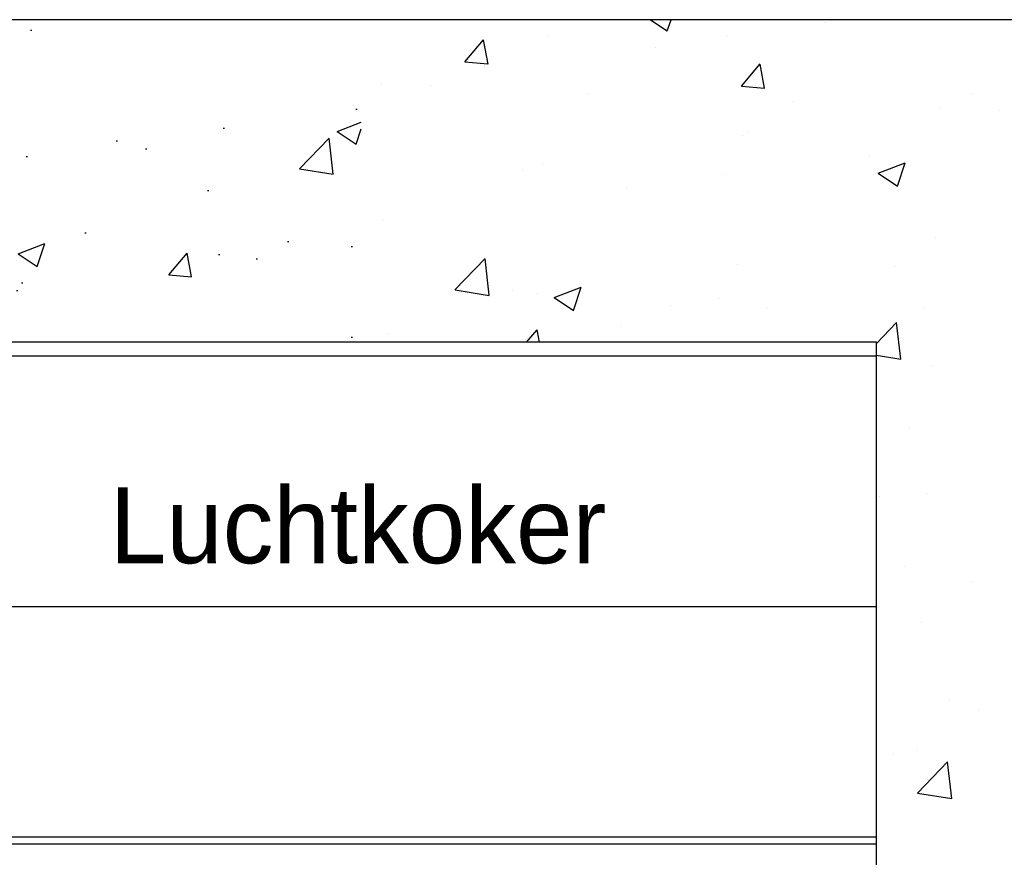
# Model space of a CAD drawing. Header units: metres. Extents: x -82085 to 58758, y -66901 to 95305.
# Tile 46 of 135: x 29528 to 30825, y -30657 to -29553. Entities that reach past the tile are written whole.
import ezdxf
from ezdxf.enums import TextEntityAlignment as Align

# ---------------------------------------------------------------- set-up
doc = ezdxf.new("R2010")
doc.units = ezdxf.units.M
doc.header["$MEASUREMENT"] = 0
doc.layers.get('0').update_dxf_attribs({"linetype": 'CONTINUOUS'})
for name, color, linetype in [('3', 3, 'CONTINUOUS'), ('ARCERING', 10, 'CONTINUOUS'), ('CONST', 7, 'CONTINUOUS'), ('GEBOUW', 7, 'CONTINUOUS'), ('LINE025', 3, 'CONTINUOUS')]:
    doc.layers.add(name, color=color, linetype=linetype)
doc.styles.add('ISO', font='IV.shx')

# ---------------------------------------------------------------- blocks, each defined once
blk = doc.blocks.new('*X456')
at = {"color": 0}
for p, q in [((30359.3, 11706.9, 3239), (30381.2, 11692.2, 3239)), ((30381.2, 11692.2, 3239), (30386.2, 11706.9, 3239)), ((30588.3, 11703.2, 3239), (30588.3, 11703.2, 3239)), ((30114.7, 11651.3, 3239), (30139.2, 11680.5, 3239)), ((30145.1, 11648.4, 3239), (30139.2, 11680.3, 3239)), ((30222.8, 11684.8, 3239), (30222.8, 11684.8, 3239)), ((30461.1, 11686.5, 3239), (30461.1, 11686.5, 3239)), ((30365.5, 11670.6, 3239), (30365.5, 11670.6, 3239)), ((30114.7, 11651.3, 3239), (30145, 11648.6, 3239)), ((30140.3, 11644.3, 3239), (30140.3, 11644.3, 3239)), ((30479.1, 11619.4, 3239), (30503.6, 11648.6, 3239)), ((30509.5, 11616.5, 3239), (30503.6, 11648.4, 3239)), ((30005.3, 11621.4, 3239), (30005.3, 11621.4, 3239)), ((30069.2, 11619.8, 3239), (30069.2, 11619.8, 3239)), ((30479, 11619.4, 3239), (30509.4, 11616.7, 3239)), ((30276.4, 11610, 3239), (30276.4, 11610, 3239)), ((30547.6, 11598.5, 3239), (30547.6, 11598.5, 3239)), ((30783.5, 11609.9, 3239), (30783.5, 11609.9, 3239)), ((30741.3, 11589.6, 3239), (30741.3, 11589.6, 3239)), ((30818.8, 11587.1, 3239), (30818.8, 11587.1, 3239)), ((30487.2, 11559.1, 3239), (30487.2, 11559.1, 3239)), ((30480.4, 11553.8, 3239), (30480.4, 11553.8, 3239)), ((30647.1, 11528.2, 3239), (30647.1, 11528.2, 3239)), ((30191, 11508.2, 3239), (30191, 11508.2, 3239)), ((30216.6, 11515.7, 3239), (30216.6, 11515.7, 3239)), ((30659.2, 11504.7, 3239), (30694.7, 11518.4, 3239)), ((30684.4, 11487.7, 3239), (30694.7, 11518.4, 3239)), ((30454.7, 11502.9, 3239), (30454.7, 11502.9, 3239)), ((30659.2, 11504.7, 3239), (30684.4, 11487.7, 3239)), ((30327.5, 11486.1, 3239), (30327.5, 11486.1, 3239)), ((30006.7, 11443.9, 3239), (30006.7, 11443.9, 3239)), ((30735.1, 11420.5, 3239), (30735.1, 11420.5, 3239)), ((30101.5, 11350.8, 3239), (30141.1, 11392.1, 3239)), ((30146.7, 11343.8, 3239), (30141.1, 11392, 3239)), ((30474.3, 11384.7, 3239), (30474.3, 11384.7, 3239)), ((30681.2, 11381.3, 3239), (30681.2, 11381.3, 3239)), ((30232.3, 11340.9, 3239), (30267.9, 11354.5, 3239)), ((30257.6, 11323.8, 3239), (30267.9, 11354.5, 3239)), ((30101.6, 11350.8, 3239), (30146.7, 11343.7, 3239)), ((30177.5, 11350.4, 3239), (30177.5, 11350.4, 3239)), ((30210.4, 11346.6, 3239), (30210.4, 11346.6, 3239)), ((30232.3, 11340.9, 3239), (30257.6, 11323.8, 3239)), ((30448.7, 11338.9, 3239), (30448.7, 11338.9, 3239)), ((30385, 11330.4, 3239), (30385, 11330.4, 3239)), ((30513.4, 11327.9, 3239), (30513.4, 11327.9, 3239)), ((30719.9, 11327.5, 3239), (30719.9, 11327.5, 3239)), ((30321, 11302.5, 3239), (30321, 11302.5, 3239)), ((30656.7, 11280.3, 3239), (30683.3, 11308, 3239)), ((30688.9, 11259.7, 3239), (30683.3, 11308, 3239)), ((30013.4, 11293.6, 3239), (30013.4, 11293.6, 3239)), ((30195.9, 11281.9, 3239), (30209.7, 11298.4, 3239)), ((30212.7, 11281.9, 3239), (30209.7, 11298.2, 3239)), ((30193.8, 11285.8, 3239), (30193.8, 11285.8, 3239)), ((30284.6, 11282.2, 3239), (30284.6, 11282.2, 3239)), ((30656.7, 11264.7, 3239), (30688.9, 11259.7, 3239)), ((30728.9, 11251.4, 3239), (30728.9, 11251.4, 3239)), ((30700.6, 11169.7, 3239), (30700.6, 11169.7, 3239)), ((30722.7, 11082.3, 3239), (30722.7, 11082.3, 3239)), ((30660.3, 11078.2, 3239), (30660.3, 11078.2, 3239)), ((30694.1, 10986.1, 3239), (30694.1, 10986.1, 3239)), ((30782, 10966.6, 3239), (30782, 10966.6, 3239)), ((30716.6, 10913.1, 3239), (30716.6, 10913.1, 3239)), ((30752.9, 10811.1, 3239), (30752.9, 10811.1, 3239)), ((30791.1, 10798.2, 3239), (30791.1, 10798.2, 3239)), ((30710.4, 10744, 3239), (30710.4, 10744, 3239)), ((30679.7, 10738, 3239), (30679.7, 10738, 3239)), ((30711, 10687.8, 3239), (30750.6, 10729.1, 3239)), ((30756.2, 10680.8, 3239), (30750.6, 10729, 3239)), ((30711.1, 10687.7, 3239), (30756.2, 10680.7, 3239))]:
    blk.add_line(p, q, dxfattribs=at)

msp = doc.modelspace()

# ---------------------------------------------------------------- hatches: boundary and pattern name
at = {"layer": 'ARCERING'}
h = msp.add_hatch(dxfattribs=at)
h.set_pattern_fill('AR-CONC', color=256, scale=50)
h.set_pattern_definition([(50, (-4000, -40260), (358.63, -31.376), [37.5, -412.5]), (355, (-4000, -40260), (-69.3757, 376.096), [30, -330]), (100.4514, (-3970.1, -40262.62), (289.2544, 344.72), [31.87, -350.571]), (46.1842, (-4000, -40160), (533.6207, -82.7596), [56.25, -618.75]), (96.6356, (-3955.53, -40166.9), (467.331, 487.059), [47.805, -525.857]), (351.1842, (-4000, -40160), (467.331, 487.059), [45, -495]), (21, (-3950, -40185), (298.4535, -201.3094), [37.5, -412.5]), (326, (-3950, -40185), (121.6577, 362.575), [30, -330]), (71.4514, (-3925.13, -40201.8), (420.1112, 161.2656), [31.87, -350.571]), (37.5, (-4000, -40260.01), (6.07993, 166.44693), [0, -326, 0, -335, 0, -331.25]), (7.5, (-4000, -40260), (131.5348, 197.2059), [0, -191, 0, -318.5, 0, -126.25]), (327.5, (-4111.5, -40260.01), (266.9112, -11.27744), [0, -125, 0, -390, 0, -517.5]), (317.5, (-4161.5, -40260), (291.5931, 50.0525), [0, -162.5, 0, -259, 0, -367.5])])
h.paths.add_polyline_path([(29977.94521, -29553.06686), (26472.61935, -29553.06686), (26472.61935, -29978.06686), (27176.68034, -29978.06686), (27176.68034, -35342.8411), (27476.68034, -35342.8411), (27476.68034, -29978.06686), (29977.94521, -29978.06686)])

# ---------------------------------------------------------------- linework, layer by layer
at = {"layer": '3', "elevation": 3238.98623}
msp.add_lwpolyline([(30656.68034, -30326.61332), (28056.68034, -30326.61332), (28056.68034, -30326.61332)], dxfattribs=at)
at = {"layer": 'CONST', "color": 6, "elevation": 6477.97245}
for points in [[(27476.68034, -30629.71535), (30656.68034, -30629.71535)], [(27476.68034, -30638.91535), (30656.68034, -30638.91535)]]:
    msp.add_lwpolyline(points, dxfattribs=at)
at = {"layer": 'GEBOUW'}
for p, q in [((34141.68034, -29553.06686, 3238.98623), (26472.61935, -29553.06686, 3238.98623)), ((30656.68034, -29978.06686, 3238.98623), (27476.68034, -29978.06686, 3238.98623)), ((30656.68034, -35342.8411, 3238.98623), (30656.68034, -29978.06686, 3238.98623))]:
    msp.add_line(p, q, dxfattribs=at)
at = {"layer": 'LINE025', "elevation": 3238.98623}
msp.add_lwpolyline([(30656.68034, -29996.61332), (28056.68034, -29996.61332), (28056.68034, -29996.61332), (28056.68034, -29996.61332), (28056.68034, -29996.61332)], dxfattribs=at)

# ---------------------------------------------------------------- block references
at = {"layer": 'ARCERING'}
msp.add_blockref('*X456', (0, -41260.00793, 3238.98623), dxfattribs=at)

# ---------------------------------------------------------------- texts
at = {"layer": '3', "style": 'ISO'}
msp.add_text('Luchtkoker', height=100, dxfattribs=at).set_placement((30300.85076, -30219.28855, 3238.98623), align=Align.MIDDLE_RIGHT)

doc.saveas('drawing.dxf')
